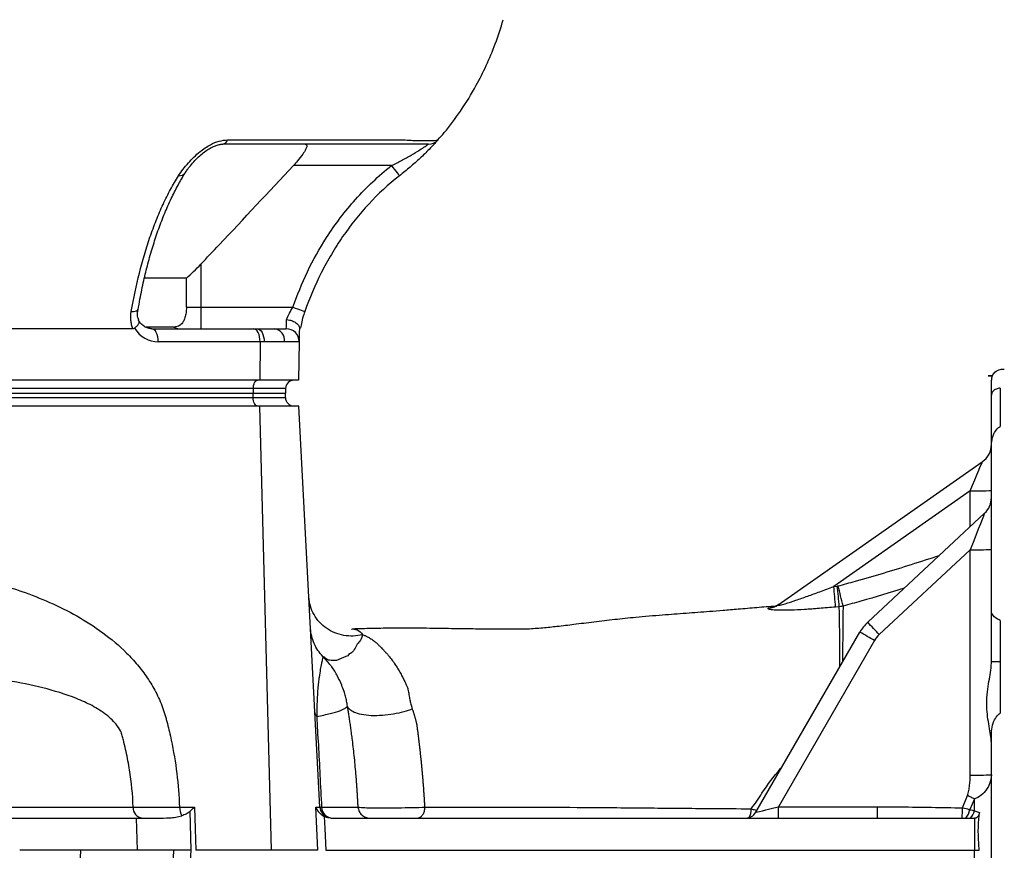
# Model space of a CAD drawing. Extents: x 117 to 1344, y 7 to 1887.
# Tile 5 of 15: x 535 to 764, y 255 to 448. Entities that reach past the tile are written whole.
import ezdxf

# ---------------------------------------------------------------- set-up
doc = ezdxf.new("R2010")
doc.units = 0
doc.layers.get('0').update_dxf_attribs({"linetype": 'CONTINUOUS'})

msp = doc.modelspace()

# ---------------------------------------------------------------- linework, layer by layer
at = {"color": 7, "linetype": 'CONTINUOUS'}
for p, q in [((621.21, 414.49), (598.37, 414.49)), ((576.8, 391.53), (576.8, 381.49)), ((573.46, 388.26), (563.79, 388.26)), ((573.46, 381.49), (573.46, 388.26)), ((562.14, 380.94), (562.15, 380.98)), ((573.46, 381.49), (576.8, 381.49)), ((576.8, 381.49), (576.8, 376.49)), ((576.8, 381.49), (598.21, 381.49)), ((560.98, 376.49), (425.79, 376.49)), ((570.53, 376.88), (563.99, 376.88)), ((565.37, 376.49), (589.11, 376.49)), ((589.11, 376.49), (589.9, 376.49)), ((589.9, 376.49), (593.89, 376.49)), ((593.89, 376.49), (596.72, 376.49)), ((590.61, 373.43), (566.87, 373.43)), ((590.61, 373.43), (590.53, 364.49)), ((591.56, 373.43), (590.61, 373.43)), ((596.33, 373.43), (591.56, 373.43)), ((599.72, 373.43), (596.33, 373.43)), ((599.72, 373.43), (599.56, 364.49)), ((589.03, 362.56), (394.53, 362.56)), ((590.53, 364.49), (396.03, 364.49)), ((589.03, 362.56), (589.01, 361.49)), ((596.54, 362.56), (589.03, 362.56)), ((599.56, 364.49), (590.53, 364.49)), ((596.54, 362.56), (596.51, 361.49)), ((761.01, 361), (761.01, 364.49)), ((763.01, 362.68), (763.01, 353.72)), ((394.51, 361.49), (589.01, 361.49)), ((394.52, 360.45), (589.02, 360.45)), ((589.01, 361.49), (596.51, 361.49)), ((589.02, 360.45), (589.01, 361.49)), ((589.02, 360.45), (596.52, 360.45)), ((596.52, 360.45), (596.51, 361.49)), ((761.01, 349.33), (761.01, 361)), ((590.59, 358.49), (396.09, 358.49)), ((599.66, 358.49), (590.59, 358.49)), ((593.3, 254.99), (590.59, 358.49)), ((604.56, 265.05), (599.66, 358.49)), ((761.01, 310.58), (761.01, 349.33)), ((711.33, 312.21), (758.87, 345.49)), ((756.06, 338.72), (724.27, 316.47)), ((756.06, 330.37), (756.06, 338.72)), ((732.18, 308.1), (759.42, 333.5)), ((756.06, 325), (734.87, 305.24)), ((756.06, 272.51), (756.06, 325)), ((724.27, 316.47), (725.11, 316.55)), ((709.01, 311.36), (709.03, 311.38)), ((725.55, 311.74), (724.71, 311.66)), ((761.01, 298.9), (761.01, 310.58)), ((763.01, 308.55), (763.01, 286.92)), ((611.89, 306.48), (611.92, 306.46)), ((706.12, 263.84), (730.34, 305.79)), ((733.76, 303.85), (711.42, 265.15)), ((606.86, 298.27), (605.05, 300.33)), ((761.01, 298.89), (761.01, 298.9)), ((763.01, 298.89), (761.01, 298.89)), ((761.01, 227.59), (761.01, 282.39)), ((754.24, 264.88), (755.4, 267.74)), ((757.09, 266.96), (755.99, 264.47)), ((757.09, 264.15), (757.09, 266.96)), ((571.84, 265.05), (575.34, 265.05)), ((574.59, 254.99), (574.3, 264.08)), ((603.61, 265.05), (604.56, 265.05)), ((604.56, 265.05), (604.94, 265.04)), ((711.42, 265.15), (734.5, 265.15)), ((757.09, 264.15), (758.24, 263.78)), ((561.71, 262.49), (566.69, 262.49)), ((561.71, 262.49), (562.01, 254.99)), ((607.09, 262.49), (734.48, 262.49)), ((734.48, 262.49), (754.2, 262.49)), ((754.2, 262.49), (755.04, 262.49)), ((755.04, 262.49), (756.14, 262.49)), ((756.14, 262.49), (757.04, 262.49)), ((757.04, 262.49), (757.04, 254.99)), ((548.75, 254.99), (534.66, 254.99)), ((548.75, 254.99), (545.87, 177.49)), ((570.42, 254.99), (548.75, 254.99)), ((570.42, 254.99), (567.55, 177.49)), ((574.54, 254.99), (570.42, 254.99)), ((570.48, 177.49), (574.54, 254.99)), ((593.3, 254.99), (575.67, 254.99)), ((604.08, 254.99), (593.3, 254.99)), ((605.9, 254.99), (757.04, 254.99)), ((757.04, 254.99), (758.17, 254.99)), ((757.04, 246.76), (757.04, 254.99))]:
    msp.add_line(p, q, dxfattribs=at)
at = {"color": 7, "linetype": 'CONTINUOUS', "flags": 128}
for points in [[(632.07, 420.49), (632.07, 420.49)], [(621.21, 414.49), (621.57, 414.03), (621.92, 413.59), (622.24, 413.18), (622.52, 412.82), (622.75, 412.53), (622.92, 412.31), (623.03, 412.18), (623.06, 412.13)], [(560.61, 380.5), (561.09, 380.52), (561.49, 380.57), (561.81, 380.67), (562.03, 380.79), (562.14, 380.94), (562.14, 380.94)], [(598.21, 381.49), (598.77, 381.29), (599.3, 381.11), (599.79, 380.94), (600.22, 380.79), (600.57, 380.67), (600.83, 380.57), (600.99, 380.52), (601.05, 380.5)], [(596.72, 376.49), (596.72, 376.58), (596.73, 376.86), (596.74, 377.3), (596.76, 377.91), (596.78, 378.64)], [(566.87, 373.43), (566.84, 374.03), (566.76, 374.6), (566.63, 375.13), (566.44, 375.59), (566.21, 375.97), (565.95, 376.25), (565.67, 376.43), (565.37, 376.49)], [(590.61, 373.43), (590.59, 374.03), (590.5, 374.6), (590.37, 375.13), (590.18, 375.59), (589.95, 375.97), (589.69, 376.25), (589.41, 376.43), (589.11, 376.49)], [(589.9, 376.49), (590.23, 376.43), (590.54, 376.25), (590.83, 375.97), (591.08, 375.59), (591.29, 375.13), (591.44, 374.6), (591.53, 374.03), (591.56, 373.43)], [(599.77, 376.61), (599.75, 375.52), (599.74, 374.63), (599.72, 373.97), (599.72, 373.57), (599.72, 373.43)], [(589.03, 362.56), (589.05, 362.94), (589.11, 363.3), (589.21, 363.63), (589.33, 363.93), (589.48, 364.16), (589.65, 364.34), (589.83, 364.45), (590.02, 364.49)], [(590.02, 358.49), (589.82, 358.52), (589.64, 358.64), (589.47, 358.82), (589.31, 359.06), (589.19, 359.36), (589.1, 359.7), (589.04, 360.07), (589.02, 360.45)], [(756.06, 338.72), (756.61, 340.05), (757.14, 341.32), (757.63, 342.49), (758.05, 343.52), (758.4, 344.36), (758.66, 344.98), (758.82, 345.36), (758.87, 345.49)], [(725.66, 297.69), (725.67, 298.48), (725.66, 302.58), (725.65, 306.04), (725.64, 307.47), (725.64, 307.47), (725.64, 307.47)], [(757.09, 266.96), (756.89, 267.05), (756.68, 267.15), (756.47, 267.24), (756.26, 267.34), (756.05, 267.44), (755.84, 267.54), (755.62, 267.64), (755.4, 267.74)], [(575.34, 265.05), (575.5, 260.02), (575.67, 254.99)], [(604.08, 254.99), (603.84, 260.05), (603.61, 265.05)], [(605.54, 262.87), (605.67, 260.05), (605.9, 254.99)]]:
    msp.add_lwpolyline(points, dxfattribs=at)
at = {"color": 7, "linetype": 'CONTINUOUS'}
for centre, radius, start, end in [((581.69, 420.88), 1.41, 279.685, 344.179), ((629.82, 422.49), 3, 270, 318.372), ((571.77, 413.9), 1.77, 265.1101, 325.4454), ((572.29, 380.63), 4.15, 244.9925, 269.9195), ((593.57, 373.73), 2.78, 353.8947, 83.4133), ((596.72, 373.49), 3, 359, 90), ((764.01, 364.49), 3, 160.531, 180), ((598.54, 362.49), 2, 90, 178), ((598.52, 360.49), 2, 181, 270), ((756.01, 349.59), 5, 305, 0), ((757.28, 425.13), 86.41, 269.1858, 272.4686), ((756.01, 337.16), 5, 313, 0), ((757.28, 411.4), 86.41, 269.1858, 272.4686), ((438.33, 240.67), 296.81, 13.8859, 14.8181), ((511.41, 294.59), 213.98, 4.5759, 5.8683), ((513.36, 295.01), 212.85, 4.5079, 5.8078), ((708.59, 316.12), 4.78, 274.997, 304.9617), ((708.61, 316.15), 4.79, 275.0153, 304.9632), ((739, 300.79), 10, 133, 150), ((442.77, 34.19), 398.48, 42.859, 43.4243), ((666.41, 189.12), 133.04, 59.5815, 61.2771), ((738.96, 300.85), 6, 133, 150), ((757.29, 358.85), 86.35, 269.1846, 272.4697), ((563.45, 264.88), 2.41, 176.0906, 262.1252), ((575.81, 265.02), 3.96, 179.6259, 209.9935), ((607.26, 265.19), 2.7, 183, 251.3675), ((607.59, 265.13), 2.64, 181.9128, 268.9404), ((703.78, 265.19), 2.7, 270, 330), ((701.68, 264.42), 3.37, 327.0076, 4.2302), ((645.22, 264.49), 66.2, 358.2663, 0.5699), ((668.33, 264.49), 66.17, 358.2658, 0.5704), ((612.28, 266.07), 141.97, 358.555, 359.519), ((751.32, 265.48), 4.78, 321.2326, 347.7902), ((751.6, 266.16), 5.84, 321.0276, 339.8236)]:
    msp.add_arc(centre, radius, start, end, dxfattribs=at)
for centre, major_axis, ratio, start_param, end_param in [((566.94, 381.43), (0.28, 8), 0.865762, 2.247727, 3.17178), ((756.01, 324.86), (3.41, 8.65), 0.000562, 0.001179, 1.554692), ((711.51, 265.19), (5.4, 1.35), 0.002573, 3.139104, 4.694083)]:
    msp.add_ellipse(centre, major_axis=major_axis, ratio=ratio, start_param=start_param, end_param=end_param, dxfattribs=at)
for points, knots in [([(632.03, 420.53), (632.53, 421.08), (634.44, 423.15), (637.5, 427.34), (640.75, 432.58), (643.4, 437.87), (645.54, 442.96), (646.68, 446.61), (647.27, 448.49)], [0, 0, 0, 0, 0.0712, 0.269468, 0.489692, 0.649154, 0.819102, 1, 1, 1, 1]), ([(571.62, 412.13), (571.95, 412.63), (572.62, 413.63), (573.83, 415.08), (575.15, 416.48), (576.81, 417.96), (578.78, 419.31), (581.06, 420.31), (582.39, 420.43), (583.04, 420.49)], [0, 0, 0, 0, 0.148516, 0.296889, 0.423136, 0.549175, 0.730158, 0.865557, 1, 1, 1, 1]), ([(583.04, 420.49), (584.78, 420.49), (593.44, 420.49), (602.51, 420.49), (613.31, 420.49), (618, 420.49), (622.14, 420.49), (622.93, 420.49), (622.93, 420.49)], [0, 0, 0, 0, 0.130282, 0.651413, 0.682134, 0.942854, 0.999999, 1, 1, 1, 1]), ([(622.93, 420.49), (622.93, 420.49), (624.26, 420.49), (626.35, 420.35), (628.66, 420.33), (630.22, 420.33), (631.34, 420.37), (631.89, 420.4), (632.07, 420.49), (632.07, 420.49), (632.07, 420.49)], [0, 0, 0, 0, 0.000003, 0.251726, 0.413266, 0.574807, 0.73668, 0.898559, 0.999997, 1, 1, 1, 1]), ([(632.07, 420.49), (632.04, 420.46), (631.97, 420.39), (631.3, 419.64), (629.93, 418.19), (627.95, 416.22), (625.57, 414.13), (623.9, 412.8), (623.06, 412.13)], [0, 0, 0, 0, 0.095371, 0.231788, 0.399678, 0.604994, 0.802228, 1, 1, 1, 1]), ([(573.23, 412.89), (573.41, 413.15), (573.79, 413.75), (574.62, 414.79), (575.63, 415.93), (576.76, 417), (577.86, 417.86), (578.93, 418.55), (579.94, 419.05), (580.85, 419.36), (581.55, 419.49), (581.83, 419.48), (581.9, 419.47)], [0, 0, 0, 0, 0.108583, 0.244155, 0.401827, 0.528815, 0.639702, 0.736884, 0.821574, 0.89552, 0.969539, 1, 1, 1, 1]), ([(629.82, 419.49), (629.82, 419.49), (629.82, 419.49), (629.82, 419.49), (629.82, 419.49), (629.82, 419.49), (629.83, 419.49), (629.82, 419.49), (629.79, 419.49), (629.67, 419.49), (629.57, 419.49), (629.33, 419.49), (629.18, 419.49), (628.82, 419.49), (628.61, 419.49), (628.14, 419.49), (627.87, 419.49), (627.01, 419.49), (626.33, 419.49), (625.18, 419.49), (624.76, 419.49), (623.91, 419.49), (623.47, 419.49), (622.78, 419.49), (622.54, 419.49), (622.07, 419.49), (621.82, 419.49), (621.09, 419.49), (619.62, 419.49), (614.23, 419.49), (601.51, 419.49), (589.76, 419.49), (581.92, 419.49)], [0, 0, 0, 0, 0.25, 0.375, 0.40625, 0.40625, 0.421875, 0.421875, 0.4375, 0.4375, 0.453125, 0.453125, 0.46875, 0.46875, 0.484375, 0.484375, 0.5, 0.5, 0.53125, 0.53125, 0.546875, 0.546875, 0.5625, 0.5625, 0.570313, 0.570313, 0.578125, 0.578125, 0.59375, 0.625, 0.75, 1, 1, 1, 1]), ([(601.11, 419.49), (601.24, 419.46), (601.51, 419.41), (601.53, 418.95), (601.23, 418.18), (600.52, 417.04), (599.49, 415.73), (598.69, 414.85), (598.37, 414.49)], [0, 0, 0, 0, 0.137642, 0.28561, 0.419451, 0.594953, 0.834486, 1, 1, 1, 1]), ([(621.21, 414.49), (621.99, 414.87), (623.57, 415.65), (625.81, 416.9), (627.73, 418.07), (629.05, 418.95), (629.73, 419.42), (629.8, 419.47), (629.82, 419.49)], [0, 0, 0, 0, 0.214843, 0.4334371, 0.6424751, 0.8010975, 0.9202542, 1, 1, 1, 1]), ([(562.2, 380.93), (562.34, 381.74), (562.74, 384.03), (563.49, 387.61), (564.47, 391.71), (565.57, 395.58), (566.83, 399.38), (568.2, 403), (569.69, 406.43), (571.27, 409.62), (572.47, 411.62), (573.13, 412.77), (573.23, 412.94)], [0, 0, 0, 0, 0.064539, 0.183437, 0.293038, 0.408991, 0.521162, 0.638864, 0.754917, 0.868822, 0.980878, 1, 1, 1, 1]), ([(576.8, 391.53), (578.22, 393.03), (585.44, 400.66), (592.61, 408.33), (598.37, 414.49)], [0, 0, 0, 0, 0.196854, 1, 1, 1, 1]), ([(598.21, 381.49), (599.29, 384.28), (601.46, 389.91), (605.38, 396.8), (609.24, 402.35), (612.84, 406.7), (616.79, 410.81), (619.73, 413.26), (621.21, 414.49)], [0, 0, 0, 0, 0.220419, 0.443897, 0.581053, 0.718202, 0.859107, 1, 1, 1, 1]), ([(560.61, 380.5), (561.15, 383.59), (561.78, 386.58), (563.23, 392.35), (564.05, 395.14), (565.42, 399.15), (565.9, 400.46), (566.67, 402.38), (566.93, 403.01), (567.46, 404.25), (567.74, 404.86), (568.57, 406.67), (569.15, 407.83), (570.35, 410.05), (570.97, 411.12), (571.62, 412.13)], [0, 0, 0, 0, 0.25, 0.25, 0.5, 0.5, 0.625, 0.625, 0.6875, 0.6875, 0.75, 0.75, 0.875, 0.875, 1, 1, 1, 1]), ([(623.06, 412.13), (620.49, 410.1), (618.12, 407.89), (613.72, 403.16), (611.7, 400.63), (608.93, 396.61), (608.05, 395.23), (606.38, 392.41), (605.6, 390.97), (603.39, 386.59), (602.12, 383.59), (601.05, 380.5)], [0, 0, 0, 0, 0.25, 0.25, 0.5, 0.5, 0.625, 0.625, 0.75, 0.75, 1, 1, 1, 1]), ([(573.46, 388.26), (574.02, 388.78), (575.15, 389.82), (576.25, 390.96), (576.8, 391.53)], [0, 0, 0, 0, 0.495121, 1, 1, 1, 1]), ([(562.4, 378.29), (562.3, 378.57), (562.09, 379.13), (562.02, 380.07), (562.13, 380.71), (562.17, 380.98)], [0, 0, 0, 0, 0.357248, 0.729413, 1, 1, 1, 1]), ([(573.46, 381.49), (573.44, 381.05), (573.4, 380.18), (573.12, 379.02), (572.66, 377.96), (571.79, 377.02), (571.02, 376.93), (570.53, 376.88)], [0, 0, 0, 0, 0.138356, 0.276447, 0.419696, 0.637085, 1, 1, 1, 1]), ([(596.78, 378.64), (596.82, 378.74), (597.08, 379.31), (597.56, 380.28), (598.03, 381.15), (598.21, 381.49)], [0, 0, 0, 0, 0.111344, 0.658719, 1, 1, 1, 1]), ([(560.98, 376.49), (560.86, 376.79), (560.76, 377.11), (560.6, 377.76), (560.55, 378.09), (560.45, 379.11), (560.48, 379.8), (560.61, 380.5)], [0, 0, 0, 0, 0.25, 0.25, 0.5, 0.5, 1, 1, 1, 1]), ([(596.78, 378.64), (596.78, 378.64), (597.02, 378.62), (597.6, 378.52), (598.44, 378.23), (599.18, 377.76), (599.68, 377.2), (599.74, 376.81), (599.77, 376.61)], [0, 0, 0, 0, 0.004105, 0.152979, 0.365654, 0.577062, 0.788538, 1, 1, 1, 1]), ([(601.05, 380.5), (600.86, 380.03), (600.36, 378.77), (600.11, 376.49), (599.77, 376.49), (599.77, 376.49)], [0, 0, 0, 0, 0.37049, 0.999991, 1, 1, 1, 1]), ([(561.37, 376.61), (561.3, 376.57), (561.18, 376.5), (561.04, 376.49), (560.98, 376.49)], [0, 0, 0, 0, 0.556299, 1, 1, 1, 1]), ([(561.37, 376.61), (561.59, 376.81), (562.04, 377.2), (562.38, 377.75), (562.48, 378.15), (562.35, 378.29), (562.31, 378.33)], [0, 0, 0, 0, 0.292603, 0.585224, 0.877756, 1, 1, 1, 1]), ([(565.37, 376.49), (565.25, 376.49), (564.81, 376.51), (564.09, 376.72), (563.24, 377.26), (562.64, 377.89), (562.35, 378.35), (562.27, 378.49)], [0, 0, 0, 0, 0.106917, 0.394989, 0.638545, 0.89762, 1, 1, 1, 1]), ([(761.23, 365.49), (761.41, 365.8), (761.86, 366.56), (762.84, 367.08), (763.68, 367.1), (764.01, 367.11)], [0, 0, 0, 0, 0.299876, 0.729921, 1, 1, 1, 1]), ([(761.23, 365.49), (760.39, 365.49), (759.55, 365.49), (761.18, 365.49), (761.18, 365.49)], [0, 0, 0, 0, 0.999994, 1, 1, 1, 1]), ([(763.01, 362.68), (762.7, 362.61), (761.92, 362.43), (761.24, 361.9), (761.01, 361.34), (761.01, 361.01), (761.01, 361)], [0, 0, 0, 0, 0.231757, 0.600088, 0.991536, 1, 1, 1, 1]), ([(761.01, 349.33), (761.02, 349.61), (761.06, 350.55), (761.47, 351.88), (762.17, 353.08), (762.77, 353.54), (763.01, 353.72)], [0, 0, 0, 0, 0.166393, 0.552632, 0.824626, 1, 1, 1, 1]), ([(725.27, 316.58), (726.62, 316.94), (732.36, 318.48), (740.22, 320.89), (746.71, 322.97), (748.87, 323.67)], [0, 0, 0, 0, 0.170648, 0.72361, 1, 1, 1, 1]), ([(405.35, 265.05), (405.33, 266.37), (405.34, 267.69), (405.41, 270.32), (405.55, 272.94), (405.79, 275.54), (406.02, 277.48), (406.1, 278.13), (406.28, 279.42), (406.37, 280.06), (406.58, 281.35), (406.71, 281.99), (407, 283.26), (407.17, 283.89), (407.73, 285.75), (408.18, 286.94), (409.19, 289.26), (409.76, 290.38), (410.71, 292), (411.04, 292.54), (411.72, 293.58), (412.07, 294.09), (413.87, 296.58), (415.47, 298.4), (417.62, 300.5), (418.06, 300.91), (418.95, 301.72), (419.4, 302.11), (420.76, 303.27), (421.69, 304), (424.53, 306.1), (426.48, 307.36), (430.48, 309.69), (432.54, 310.75), (435.68, 312.21), (436.73, 312.67), (438.86, 313.56), (439.93, 313.98), (443.16, 315.18), (445.33, 315.91), (449.71, 317.22), (451.92, 317.8), (455.25, 318.59), (456.37, 318.84), (458.6, 319.31), (459.72, 319.53), (465.31, 320.56), (469.79, 321.16), (478.77, 321.98), (483.27, 322.21), (490.02, 322.29), (492.28, 322.27), (496.79, 322.14), (499.04, 322.03), (505.82, 321.55), (510.35, 321.04), (516.02, 320.13), (517.15, 319.93), (519.42, 319.51), (520.55, 319.28), (523.93, 318.55), (526.18, 318.01), (529.53, 317.08), (530.64, 316.75), (532.86, 316.06), (533.97, 315.69), (537.27, 314.53), (539.44, 313.68), (543.72, 311.78), (545.83, 310.74), (549.95, 308.41), (551.98, 307.13), (555.91, 304.24), (557.78, 302.67), (560.4, 300.06), (561.24, 299.15), (562.45, 297.7), (562.84, 297.21), (563.61, 296.19), (563.98, 295.67), (565.06, 294.08), (565.72, 292.98), (566.9, 290.7), (567.43, 289.52), (568.11, 287.66), (568.31, 287.03), (568.59, 286.08), (568.68, 285.76), (568.85, 285.12), (568.93, 284.81), (569.34, 283.21), (569.64, 281.93), (571, 275.51), (571.65, 270.31), (571.84, 265.05)], [0, 0, 0, 0, 0.015625, 0.015625, 0.03125, 0.046875, 0.046875, 0.054688, 0.054688, 0.0625, 0.0625, 0.070313, 0.070313, 0.078125, 0.078125, 0.09375, 0.09375, 0.109375, 0.109375, 0.117188, 0.117188, 0.125, 0.125, 0.15625, 0.15625, 0.164063, 0.164063, 0.171875, 0.171875, 0.1875, 0.1875, 0.21875, 0.21875, 0.25, 0.25, 0.265625, 0.265625, 0.28125, 0.28125, 0.3125, 0.3125, 0.34375, 0.34375, 0.359375, 0.359375, 0.375, 0.375, 0.4375, 0.4375, 0.5, 0.5, 0.53125, 0.53125, 0.5625, 0.5625, 0.625, 0.625, 0.640625, 0.640625, 0.65625, 0.65625, 0.6875, 0.6875, 0.703125, 0.703125, 0.71875, 0.71875, 0.75, 0.75, 0.78125, 0.78125, 0.8125, 0.8125, 0.84375, 0.84375, 0.859375, 0.859375, 0.867188, 0.867188, 0.875, 0.875, 0.890625, 0.890625, 0.90625, 0.90625, 0.914063, 0.914063, 0.917969, 0.917969, 0.921875, 0.921875, 0.9375, 0.9375, 1, 1, 1, 1]), ([(725.11, 316.55), (725.14, 316.55), (725.19, 316.56), (725.24, 316.57), (725.27, 316.58)], [0, 0, 0, 0, 0.588335, 1, 1, 1, 1]), ([(711.33, 312.21), (711.29, 312.17), (711.21, 312.1), (711.25, 312.06), (711.43, 312.06), (711.94, 312.15), (713.3, 312.53), (715.49, 313.25), (718.21, 314.2), (721.16, 315.28), (723.18, 316.05), (724.27, 316.47)], [0, 0, 0, 0, 0.026365, 0.053546, 0.076837, 0.11203, 0.203969, 0.384567, 0.578213, 0.772049, 1, 1, 1, 1]), ([(740.67, 316.03), (737.33, 314.99), (732.61, 313.54), (727.84, 312.27), (726.46, 311.9)], [0, 0, 0, 0, 0.71, 1, 1, 1, 1]), ([(614.5, 305.21), (613.79, 305.03), (613.05, 304.92), (611.57, 304.87), (610.83, 304.92), (609.38, 305.18), (608.67, 305.39), (607.31, 305.95), (606.67, 306.3), (605.47, 307.14), (604.93, 307.62), (603.96, 308.68), (603.53, 309.27), (602.83, 310.51), (602.55, 311.17), (602.15, 312.54), (602.04, 313.24), (602, 313.95)], [0, 0, 0, 0, 0.125, 0.125, 0.25, 0.25, 0.375, 0.375, 0.5, 0.5, 0.625, 0.625, 0.75, 0.75, 0.875, 0.875, 1, 1, 1, 1]), ([(711.36, 312.22), (711.36, 312.22), (711.19, 312.09), (710.87, 311.92), (710.51, 311.76), (710.33, 311.7), (710.32, 311.7), (710.32, 311.7)], [0, 0, 0, 0, 0.003812, 0.324911, 0.598942, 0.825064, 1, 1, 1, 1]), ([(710.72, 311.86), (709.27, 311.74), (706.32, 311.5), (702.27, 311.15), (698.59, 310.85), (694.57, 310.52), (689.87, 310.18), (684.1, 309.76), (678.48, 309.28), (673.16, 308.73), (668.43, 308.16), (663.8, 307.58), (660.68, 307.2), (658.18, 306.93), (656.45, 306.77), (654.59, 306.61), (652.75, 306.49), (650.93, 306.47), (649.14, 306.47), (647.24, 306.48), (645.69, 306.49), (644.17, 306.51), (642.35, 306.52), (640.18, 306.55), (637.73, 306.58), (635.26, 306.62), (632.55, 306.66), (629.71, 306.7), (627.07, 306.73), (624.64, 306.75), (622.22, 306.74), (619.05, 306.71), (616.07, 306.64), (613.51, 306.57), (612.46, 306.54), (611.99, 306.53)], [0, 0, 0, 0, 0.0408019, 0.0828969, 0.1162637, 0.1463644, 0.1983281, 0.2506245, 0.3102029, 0.3584476, 0.4087805, 0.4584665, 0.5024544, 0.5195567, 0.5357458, 0.5515183, 0.5699096, 0.5939609, 0.6210491, 0.6427296, 0.6529792, 0.6628392, 0.6833212, 0.7053408, 0.7290556, 0.7635294, 0.7973485, 0.8276243, 0.8491054, 0.8704973, 0.8925423, 0.9145213, 0.9587329, 0.9817364, 1, 1, 1, 1]), ([(724.71, 311.66), (723.42, 311.54), (720.99, 311.32), (717.46, 311.07), (714.15, 310.91), (711.43, 310.87), (709.7, 310.98), (708.9, 311.15), (708.97, 311.29), (709.01, 311.36)], [0, 0, 0, 0, 0.196444, 0.369581, 0.542346, 0.721274, 0.830006, 0.915898, 1, 1, 1, 1]), ([(709.03, 311.38), (709.11, 311.42), (709.36, 311.55), (709.92, 311.68), (710.46, 311.75), (710.48, 311.75)], [0, 0, 0, 0, 0.301753, 0.966257, 1, 1, 1, 1]), ([(726.46, 311.9), (726.34, 311.87), (726.04, 311.8), (725.73, 311.76), (725.55, 311.74)], [0, 0, 0, 0, 0.411609, 1, 1, 1, 1]), ([(725.64, 307.47), (725.64, 307.47), (725.64, 309.17), (725.61, 309.83), (725.57, 311.1), (725.55, 311.74)], [0, 0, 0, 0, 0.000006, 0.495975, 1, 1, 1, 1]), ([(726.46, 311.9), (726.44, 311.51), (726.41, 310.72), (726.37, 307.66), (726.37, 307.66), (726.37, 307.66)], [0, 0, 0, 0, 0.496742, 0.999996, 1, 1, 1, 1]), ([(763.01, 308.55), (762.7, 308.7), (761.92, 309.09), (761.24, 309.86), (761.01, 310.35), (761.01, 310.57), (761.01, 310.58)], [0, 0, 0, 0, 0.231754, 0.600089, 0.991534, 1, 1, 1, 1]), ([(726.37, 307.66), (726.37, 307.66), (726.45, 307.49), (726.38, 307.34), (726.38, 307.34), (726.38, 307.34)], [0, 0, 0, 0, 0.000119, 0.999926, 1, 1, 1, 1]), ([(605.25, 300.16), (604.4, 301.02), (603.71, 302.04), (602.73, 304.25), (602.44, 305.45), (602.38, 306.66)], [0, 0, 0, 0, 0.5, 0.5, 1, 1, 1, 1]), ([(614.5, 305.21), (614.5, 305.21), (614.09, 303.55), (613.25, 303.69), (612.21, 300.79), (611.38, 300.79), (611.38, 300.79)], [0, 0, 0, 0, 0.000007, 0.584377, 0.999995, 1, 1, 1, 1]), ([(612, 306.56), (612, 306.56), (612, 306.56), (613.47, 306.54), (614.16, 305.65), (614.51, 305.21)], [0, 0, 0, 0, 0.000004, 0.496089, 1, 1, 1, 1]), ([(614.5, 305.21), (614.6, 305.17), (614.79, 305.11), (615.06, 305), (615.33, 304.88), (615.78, 304.66), (616.44, 304.29), (617.18, 303.74), (617.86, 303.16), (618.47, 302.59), (619.05, 302), (619.6, 301.4), (620.04, 300.92), (620.4, 300.52), (620.66, 300.2), (620.97, 299.81), (621.43, 299.2), (622.01, 298.37), (622.69, 297.32), (623.3, 296.28), (623.83, 295.29), (624.28, 294.39), (624.64, 293.63), (624.91, 293), (625.07, 292.52), (625.16, 292.06), (625.25, 291.53), (625.34, 290.94), (625.44, 290.34), (625.54, 289.82), (625.66, 289.31), (625.79, 288.82), (625.93, 288.34), (626.03, 288.03), (626.08, 287.87)], [0, 0, 0, 0, 0.019349, 0.038491, 0.057433, 0.076181, 0.137616, 0.20525, 0.253324, 0.30169, 0.350417, 0.390902, 0.431823, 0.449408, 0.469993, 0.493634, 0.520398, 0.577546, 0.631315, 0.681513, 0.72797, 0.766956, 0.799066, 0.824182, 0.842269, 0.854815, 0.8731, 0.897123, 0.915637, 0.933542, 0.950864, 0.967676, 0.984041, 1, 1, 1, 1]), ([(726.36, 306.38), (726.36, 306.38), (726.36, 306.38), (726.34, 303.61), (726.35, 301.52), (726.34, 299.64), (726.34, 298.86)], [0, 0, 0, 0, 0.000004, 0.368781, 0.737552, 1, 1, 1, 1]), ([(726.38, 307.34), (726.38, 307.34), (726.38, 306.81), (726.36, 306.92), (726.36, 306.38), (726.36, 306.38)], [0, 0, 0, 0, 0.000037, 0.999963, 1, 1, 1, 1]), ([(611.38, 300.79), (611.38, 300.79), (611.26, 300.29), (610.09, 300.13), (608.77, 299.11), (607.13, 299.2), (606.09, 299.34), (605.43, 300.15), (605.26, 300.15), (605.26, 300.15)], [0, 0, 0, 0, 0.0000058, 0.146647, 0.4784595, 0.6690428, 0.8594006, 0.9999961, 1, 1, 1, 1]), ([(605.24, 300.06), (605.24, 300.02), (605.24, 299.93), (605.11, 299.36), (604.91, 298.52), (604.66, 297.22), (604.41, 295.71), (604.21, 294.11), (604.06, 292.63), (603.95, 291.07), (603.88, 289.51), (603.84, 288.08), (603.84, 286.83), (603.85, 286.17)], [0, 0, 0, 0, 0.0855557, 0.231956, 0.3794316, 0.5268769, 0.6688652, 0.7405963, 0.8122875, 0.8844846, 0.9216115, 0.9586719, 1, 1, 1, 1]), ([(606.87, 298.28), (606.56, 298.68), (606.02, 299.37), (605.48, 299.92), (605.25, 300.15)], [0, 0, 0, 0, 0.578229, 1, 1, 1, 1]), ([(610.99, 288.57), (610.92, 288.96), (610.8, 289.72), (610.52, 290.87), (610.13, 292.15), (609.51, 293.82), (608.63, 295.68), (607.67, 297.31), (607.02, 298.1), (606.87, 298.28)], [0, 0, 0, 0, 0.1014376, 0.2006076, 0.2968133, 0.4281354, 0.655738, 0.9222715, 1, 1, 1, 1]), ([(761.01, 279.57), (760.98, 280.17), (760.92, 281.36), (760.56, 283.37), (760.19, 285.53), (759.89, 287.96), (759.91, 290.55), (760.22, 293.08), (760.63, 295.38), (760.94, 297.29), (760.99, 298.42), (761.01, 298.89)], [0, 0, 0, 0, 0.104083, 0.208351, 0.322459, 0.436443, 0.565205, 0.694154, 0.805981, 0.917733, 1, 1, 1, 1]), ([(558.35, 282.21), (558.35, 282.21), (558.27, 282.42), (557.91, 283.21), (557.08, 284.4), (555.97, 285.57), (554.14, 287.12), (551.48, 288.78), (546.54, 290.97), (540.01, 292.98), (532.4, 294.45), (525.18, 295.46), (516.41, 296.31), (505.46, 296.93), (492.21, 297.06), (478.72, 296.54), (466.66, 295.5), (456.13, 294.15), (447.44, 292.56), (439, 290.5), (432.32, 288.14), (427.24, 285.66), (423.79, 283.41), (421.4, 281.15), (420.12, 279.18), (419.7, 278.28), (419.55, 277.82), (419.55, 277.82)], [0, 0, 0, 0, 0, 0.004099, 0.015853, 0.027663, 0.036467, 0.065095, 0.093804, 0.154101, 0.214478, 0.263327, 0.312179, 0.403428, 0.494804, 0.586176, 0.67742, 0.736267, 0.795101, 0.849745, 0.904306, 0.930745, 0.957129, 0.981932, 0.991413, 1, 1, 1, 1, 1]), ([(603.85, 286.17), (603.71, 286.35), (603.6, 286.54), (603.45, 286.91), (603.4, 287.11), (603.39, 287.3)], [0, 0, 0, 0, 0.5, 0.5, 1, 1, 1, 1]), ([(603.85, 286.17), (604.94, 286.39), (607.12, 286.84), (609.15, 287.46), (610.46, 288.04), (610.81, 288.39), (610.99, 288.57)], [0, 0, 0, 0, 0.280565, 0.560685, 0.780481, 1, 1, 1, 1]), ([(613.46, 265.04), (613.44, 265.35), (613.41, 265.96), (613.36, 266.87), (613.31, 267.78), (613.25, 268.69), (613.19, 269.6), (613.13, 270.51), (613.06, 271.42), (612.9, 273.43), (612.61, 276.53), (612.24, 279.77), (611.95, 282.05), (611.78, 283.36), (611.6, 284.58), (611.44, 285.71), (611.28, 286.74), (611.13, 287.69), (611.04, 288.28), (610.99, 288.57)], [0, 0, 0, 0, 0.037802, 0.075618, 0.113452, 0.151307, 0.189188, 0.227098, 0.26504, 0.30302, 0.479258, 0.655864, 0.716099, 0.772626, 0.825452, 0.874587, 0.920044, 0.961841, 1, 1, 1, 1]), ([(626.08, 287.88), (625.49, 287.66), (624.82, 287.44), (623.35, 287.04), (622.55, 286.86), (620.87, 286.56), (619.98, 286.45), (618.22, 286.33), (617.35, 286.31), (615.71, 286.39), (614.94, 286.48), (613.6, 286.74), (613.03, 286.92), (612.1, 287.33), (611.74, 287.57), (611.23, 288.06), (611.07, 288.31), (610.99, 288.57)], [0, 0, 0, 0, 0.125, 0.125, 0.25, 0.25, 0.375, 0.375, 0.5, 0.5, 0.625, 0.625, 0.75, 0.75, 0.875, 0.875, 1, 1, 1, 1]), ([(626.08, 287.87), (626.11, 287.79), (626.17, 287.62), (626.25, 287.37), (626.33, 287.12), (626.41, 286.86), (626.49, 286.6), (626.57, 286.33), (626.65, 286.07), (626.73, 285.79), (626.81, 285.52), (626.88, 285.24), (626.97, 284.94), (627.03, 284.61), (627.1, 284.24), (627.16, 283.84), (627.22, 283.42), (627.27, 282.98), (627.33, 282.55), (627.39, 282.11), (627.44, 281.67), (627.49, 281.23), (627.55, 280.8), (627.6, 280.36), (627.65, 279.92), (627.7, 279.49), (627.75, 279.06), (627.8, 278.62), (627.85, 278.19), (627.9, 277.76), (627.95, 277.33), (627.99, 276.9), (628.04, 276.47), (628.08, 276.04), (628.13, 275.61), (628.17, 275.18), (628.21, 274.76), (628.25, 274.33), (628.29, 273.9), (628.33, 273.48), (628.37, 273.05), (628.41, 272.63), (628.45, 272.2), (628.48, 271.78), (628.52, 271.35), (628.55, 270.93), (628.59, 270.51), (628.62, 270.09), (628.65, 269.66), (628.68, 269.24), (628.71, 268.82), (628.74, 268.4), (628.77, 267.98), (628.8, 267.56), (628.82, 267.14), (628.85, 266.71), (628.87, 266.29), (628.9, 265.87), (628.92, 265.45), (628.94, 265.17), (628.94, 265.03)], [0, 0, 0, 0, 0.0123081, 0.0246619, 0.0370712, 0.0495457, 0.0620951, 0.0747293, 0.0874583, 0.1002918, 0.11324, 0.1263127, 0.1396381, 0.1545663, 0.1711802, 0.18908, 0.2078547, 0.2270883, 0.2463947, 0.2656464, 0.2848431, 0.3039855, 0.3230742, 0.34211, 0.3610936, 0.3800257, 0.3989071, 0.4177387, 0.4365213, 0.4552557, 0.4739429, 0.4925837, 0.511179, 0.5297299, 0.5482372, 0.566702, 0.5851254, 0.6035082, 0.6218516, 0.6401567, 0.6584244, 0.6766561, 0.6948527, 0.7130154, 0.7311453, 0.7492438, 0.7673118, 0.7853507, 0.8033616, 0.8213459, 0.8393046, 0.8572392, 0.8751508, 0.8930408, 0.9109105, 0.9287611, 0.946594, 0.9644106, 0.9822121, 1, 1, 1, 1]), ([(761.01, 282.39), (761.02, 282.66), (761.06, 283.55), (761.47, 284.89), (762.17, 286.19), (762.77, 286.72), (763.01, 286.92)], [0, 0, 0, 0, 0.166389, 0.552627, 0.824628, 1, 1, 1, 1]), ([(603.85, 286.17), (603.85, 286.17), (603.85, 286.17), (603.85, 286.17), (603.85, 286.17)], [0, 0, 0, 0, 0.75098, 1, 1, 1, 1]), ([(603.85, 286.17), (603.85, 286.17), (603.85, 283.94), (604.24, 279.57), (604.54, 272.42), (604.81, 267.52), (604.94, 265.04)], [0, 0, 0, 0, 0.000003, 0.326057, 0.65844, 1, 1, 1, 1]), ([(561.05, 265.04), (560.94, 267.95), (560.65, 270.84), (559.98, 275.13), (559.71, 276.55), (559.25, 278.68), (559.08, 279.39), (558.82, 280.45), (558.73, 280.8), (558.54, 281.5), (558.45, 281.86), (558.35, 282.21)], [0, 0, 0, 0, 0.5, 0.5, 0.75, 0.75, 0.875, 0.875, 0.9375, 0.9375, 1, 1, 1, 1]), ([(707.51, 268.33), (707.51, 268.33), (708.95, 270.25), (710.37, 272.44), (712.13, 274.33), (712.26, 274.47)], [0, 0, 0, 0, 0.0000096, 0.9263168, 1, 1, 1, 1]), ([(755.4, 267.74), (755.49, 267.93), (755.55, 268.12), (755.66, 268.51), (755.7, 268.7), (755.82, 269.29), (755.87, 269.69), (756.01, 270.89), (756.06, 271.7), (756.06, 272.51)], [0, 0, 0, 0, 0.125, 0.125, 0.25, 0.25, 0.5, 0.5, 1, 1, 1, 1]), ([(761.01, 272.58), (760.9, 271.75), (760.71, 270.29), (759.44, 268.5), (758.2, 267.44), (757.34, 267.07), (757.09, 266.96)], [0, 0, 0, 0, 0.378278, 0.658137, 0.901024, 1, 1, 1, 1]), ([(705.03, 264.67), (705.94, 265.84), (706.85, 267.01), (707.51, 268.33), (707.51, 268.33)], [0, 0, 0, 0, 0.999985, 1, 1, 1, 1]), ([(418.6, 265.04), (423.59, 265.04), (433.59, 265.04), (448.31, 265.04), (462.95, 265.04), (477.42, 265.04), (491.64, 265.04), (502.13, 265.04), (510.47, 265.04), (516.87, 265.04), (525.25, 265.04), (534.22, 265.04), (543.65, 265.04), (552.66, 265.04), (558.25, 265.04), (561.05, 265.04)], [0, 0, 0, 0, 0.0907771, 0.1816465, 0.2724227, 0.3667821, 0.4612434, 0.5555909, 0.5833124, 0.6387624, 0.6942973, 0.7702701, 0.8462426, 0.9231206, 1, 1, 1, 1]), ([(561.05, 265.04), (562.25, 265.04), (564.43, 265.04), (568.1, 265.04), (570.59, 265.04), (571.84, 265.05)], [0, 0, 0, 0, 0.3810732, 0.6886584, 1, 1, 1, 1]), ([(574.3, 264.08), (574.16, 263.94), (574, 263.82), (573.69, 263.61), (573.53, 263.52), (573.05, 263.28), (572.71, 263.15), (572.37, 263.04)], [0, 0, 0, 0, 0.25, 0.25, 0.5, 0.5, 1, 1, 1, 1]), ([(574.3, 264.08), (574.63, 264.39), (574.96, 264.71), (575.34, 265.04), (575.34, 265.05)], [0, 0, 0, 0, 0.99151, 1, 1, 1, 1]), ([(603.61, 265.05), (603.61, 265.04), (603.79, 264.59), (604.26, 263.75), (605.14, 263.14), (605.54, 262.87)], [0, 0, 0, 0, 0.003287, 0.547549, 1, 1, 1, 1]), ([(604.94, 265.04), (605.42, 265.04), (606.87, 265.04), (608.93, 265.04), (610.97, 265.04), (612.56, 265.04), (613.16, 265.04), (613.46, 265.04)], [0, 0, 0, 0, 0.1077716, 0.3233576, 0.5393983, 0.7694147, 1, 1, 1, 1]), ([(613.46, 265.04), (613.48, 264.7), (613.56, 264.36), (613.84, 263.74), (614.05, 263.46), (614.54, 262.99), (614.83, 262.81), (615.47, 262.55), (615.81, 262.49), (616.15, 262.49)], [0, 0, 0, 0, 0.25, 0.25, 0.5, 0.5, 0.75, 0.75, 1, 1, 1, 1]), ([(613.46, 265.04), (613.46, 265.04), (613.73, 265.04), (613.97, 264.94), (615.94, 264.9), (618.61, 264.87), (621.84, 264.89), (625.25, 264.94), (627.59, 264.98), (628.76, 265.03), (628.95, 265.03), (628.95, 265.03)], [0, 0, 0, 0, 0.000003, 0.161686, 0.323553, 0.484811, 0.645324, 0.805623, 0.966348, 0.999997, 1, 1, 1, 1]), ([(628.94, 265.03), (628.93, 264.69), (628.89, 264.36), (628.73, 263.74), (628.61, 263.46), (628.34, 262.99), (628.18, 262.8), (627.83, 262.55), (627.64, 262.49), (627.45, 262.49)], [0, 0, 0, 0, 0.25, 0.25, 0.5, 0.5, 0.75, 0.75, 1, 1, 1, 1]), ([(628.94, 265.03), (633.11, 265.03), (641.45, 265.03), (654.49, 265.05), (667.78, 264.98), (681.49, 264.85), (693.97, 264.74), (701.9, 264.69), (705.03, 264.67)], [0, 0, 0, 0, 0.175617, 0.351678, 0.527731, 0.70557, 0.883417, 1, 1, 1, 1]), ([(705.03, 264.67), (705.2, 264.62), (705.69, 264.48), (706.1, 264.36), (706.37, 264.28)], [0, 0, 0, 0, 0.348662, 1, 1, 1, 1]), ([(734.5, 265.15), (736.3, 265.14), (742.88, 265.09), (749.46, 264.97), (754.24, 264.88)], [0, 0, 0, 0, 0.273522, 1, 1, 1, 1]), ([(754.24, 264.88), (754.3, 264.87), (754.82, 264.77), (755.42, 264.63), (755.92, 264.49), (755.99, 264.47)], [0, 0, 0, 0, 0.092051, 0.873214, 1, 1, 1, 1]), ([(755.99, 264.47), (756, 264.46), (756.37, 264.38), (756.74, 264.26), (757.09, 264.15)], [0, 0, 0, 0, 0.044546, 1, 1, 1, 1]), ([(415.67, 262.49), (420.22, 262.49), (424.75, 262.49), (442.13, 262.49), (454.75, 262.49), (473.08, 262.49), (479.08, 262.49), (490.85, 262.49), (496.62, 262.49), (507.86, 262.49), (513.34, 262.49), (523.97, 262.49), (529.13, 262.49), (544.07, 262.49), (553.32, 262.49), (561.71, 262.49)], [0.8312869, 0.8312869, 0.8312869, 0.8312869, 0.8418038, 0.8418038, 0.8718673, 0.8718673, 0.8868991, 0.8868991, 0.9019308, 0.9019308, 0.9169626, 0.9169626, 0.9319943, 0.9319943, 0.9620579, 0.9620579, 0.9620579, 0.9620579]), ([(566.69, 262.49), (567.63, 262.49), (568.58, 262.49), (570, 262.59), (570.48, 262.64), (571.43, 262.79), (571.91, 262.89), (572.37, 263.04)], [0, 0, 0, 0, 0.5, 0.5, 0.75, 0.75, 1, 1, 1, 1]), ([(607.09, 262.49), (606.64, 262.53), (606.11, 262.59), (605.61, 262.83), (605.54, 262.87)], [0, 0, 0, 0, 0.854937, 1, 1, 1, 1]), ([(758.24, 263.78), (758.2, 263.59), (758.12, 263.21), (757.83, 262.8), (757.54, 262.58), (757.37, 262.51), (757.28, 262.49), (757.22, 262.49), (757.15, 262.49), (757.08, 262.49), (757.04, 262.49)], [0, 0, 0, 0, 0.296093, 0.593685, 0.760167, 0.843043, 0.884398, 0.894723, 0.936009, 1, 1, 1, 1]), ([(758.17, 254.99), (758.08, 256.23), (757.88, 258.73), (758.01, 261.67), (758.19, 263.35), (758.24, 263.78)], [0, 0, 0, 0, 0.424504, 0.852504, 1, 1, 1, 1])]:
    msp.add_open_spline(points, degree=3, knots=knots, dxfattribs=at)

doc.saveas('drawing.dxf')
